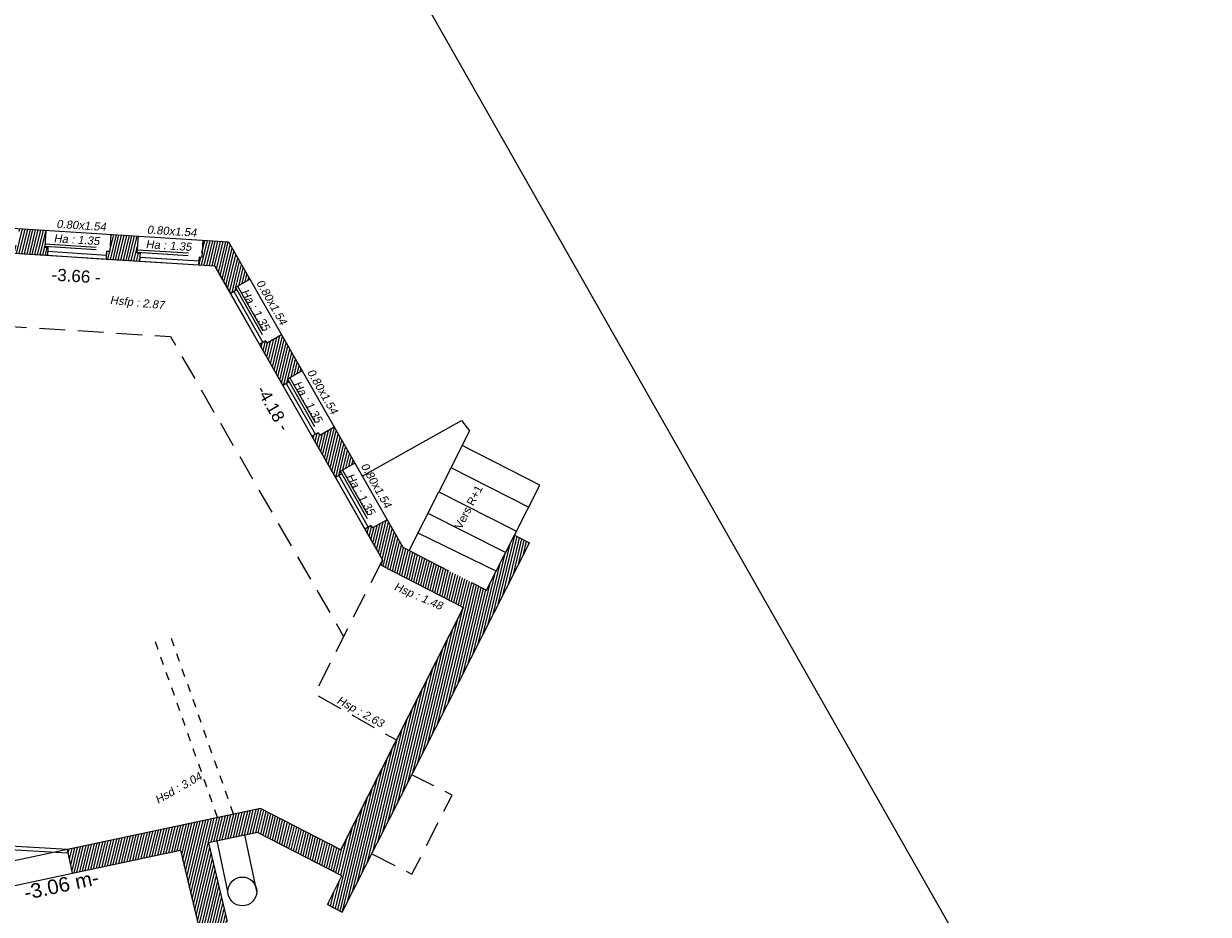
# Model space of a CAD drawing. Header units: metres. Extents: x 1525441.7 to 1525497.6, y 4222356 to 4222411.9.
# Tile 14 of 15: x 1525482.9 to 1525497.6, y 4222382 to 4222393. Entities that reach past the tile are written whole.
import ezdxf
from ezdxf.enums import TextEntityAlignment as Align

# ---------------------------------------------------------------- set-up
doc = ezdxf.new("R2010")
doc.units = ezdxf.units.M
doc.header["$LTSCALE"] = 0.1
doc.header["$PDMODE"] = 3
doc.header["$PDSIZE"] = 0.2
doc.linetypes.add('CACHE', pattern=[9.525, 6.35, -3.175])
doc.linetypes.add('CACHE2', pattern=[4.7625, 3.175, -1.5875])
doc.layers.get('0').update_dxf_attribs({"lineweight": 9})
doc.layers.get('Defpoints').update_dxf_attribs({"lineweight": 9})
for name, color, linetype, lineweight in [('0_Cadre', 7, 'Continuous', 9), ('0_Cotation', 142, 'CACHE2', 9), ('_Hauteur allège', 153, 'Continuous', 9), ('Escalier', 35, 'Continuous', 9), ('Fenêtre', 39, 'Continuous', 9), ('Garde-corps', 37, 'CACHE', 9), ('Mur', 7, 'Continuous', 9), ('Mur-hachures', 254, 'Continuous', 9), ('Porte', 39, 'Continuous', 9), ('Poutre', 253, 'CACHE2', 9), ('Texte-hauteur', 112, 'CACHE', 9)]:
    doc.layers.add(name, color=color, linetype=linetype, lineweight=lineweight)
doc.layers.add('0_Contours', color=3, linetype='Continuous', lineweight=9, plot=False)
doc.layers.add('Réseau_Ventillation_clim_Symbole', color=143, linetype='Continuous')
doc.styles.add('ARIAL', font='arial.ttf')
doc.styles.get("Standard").update_dxf_attribs({"font": 'arial.ttf'})
doc.dimstyles.new('Cotation', dxfattribs={"dimtxt": 0.18, "dimasz": 0.1, "dimexe": 0.18, "dimexo": 0.2, "dimgap": 0.09, "dimtad": 0, "dimzin": 0, "dimdsep": 46, "dimtxsty": 'ARIAL', "dimblk1": 'OBLIQUE', "dimblk2": 'OBLIQUE', "dimsah": 1, "dimcen": 0.09, "dimse1": 1, "dimse2": 1, "dimsd1": 1, "dimsd2": 1, "dimclrd": 252, "dimaunit": 2, "dimadec": 3, "dimazin": 0, "dimtfac": 1, "dimtix": 1, "dimtofl": 0, "dimtmove": 0, "dimatfit": 3, "dimldrblk": 'OBLIQUE', "dimfxl": 1, "dimtolj": 1, "dimtzin": 0, "dimarcsym": 0})
pattern_1 = [(76.5, (0, 0), (-0.03087274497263, 0.00741189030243), [])]

# ---------------------------------------------------------------- blocks, each defined once
blk = doc.blocks.new('*U38')
at = {"layer": 'Porte', "linetype": 'Continuous', "flags": 128}
for points in [[(-0.012, 0.044), (0.894, 0.292)], [(0.906, 0.248), (0, 0)], [(0.894, 0.292), (0.906, 0.248)], [(0.906, 0.248), (0.904, 0.172)], [(0.906, 0.248), (0.947, 0.183)], [(-0.012, 0.044), (0, 0)]]:
    blk.add_lwpolyline(points, dxfattribs=at)
at = {"layer": 'Porte', "linetype": 'Continuous'}
blk.add_arc((0.143, 0.065), 0.785, 358.4506, 13.4596, dxfattribs=at)
blk = doc.blocks.new('*D95')
at = {"layer": 'Defpoints', "color": 0, "transparency": 16777216}
for p in [(1525481.633, 4222390.214), (1525485.288, 4222389.981), (1525485.288, 4222389.981)]:
    blk.add_point(p, dxfattribs=at)
at = {"layer": '0_Cotation', "color": 0, "transparency": 16777216, "insert": (1525483.578, 4222389.857), "char_height": 0.15, "attachment_point": 5, "rotation": 356.3609, "style": 'ARIAL'}
blk.add_mtext('\\A1;-3.66 -', dxfattribs=at)
blk = doc.blocks.new('_OBLIQUE')
at = {"color": 0, "linetype": 'ByBlock'}
blk.add_line((-0.5, -0.5), (0.5, 0.5), dxfattribs=at)
blk = doc.blocks.new('*D96')
at = {"layer": 'Defpoints', "color": 0, "transparency": 16777216}
for p in [(1525485.288, 4222389.981), (1525487.359, 4222386.351), (1525487.359, 4222386.351)]:
    blk.add_point(p, dxfattribs=at)
at = {"layer": '0_Cotation', "color": 0, "transparency": 16777216, "insert": (1525486.011, 4222388.225), "char_height": 0.15, "attachment_point": 5, "rotation": 299.709, "style": 'ARIAL'}
blk.add_mtext('\\A1;-4.18 -', dxfattribs=at)
blk = doc.blocks.new('*D109')
at = {"layer": 'Defpoints', "color": 0, "transparency": 16777216}
for p in [(1525484.868, 4222382.767), (1525484.892, 4222382.655), (1525481.873, 4222382.128)]:
    blk.add_point(p, dxfattribs=at)
at = {"layer": '0_Cotation', "color": 0, "transparency": 16777216, "insert": (1525483.394, 4222382.336), "char_height": 0.18, "attachment_point": 5, "rotation": 12.0483, "style": 'ARIAL'}
blk.add_mtext('\\A1;-3.06 m-', dxfattribs=at)

msp = doc.modelspace()

# ---------------------------------------------------------------- hatches: boundary and pattern name
at = {"layer": 'Mur-hachures'}
h = msp.add_hatch(dxfattribs=at)
h.set_pattern_fill('ANSI31', color=256, scale=0.01, angle=31.5)
h.set_pattern_definition(pattern_1)
h.paths.add_polyline_path([(1525483.203, 4222390.421), (1525482.877, 4222390.442), (1525482.864, 4222390.236), (1525482.821, 4222390.238), (1525482.815, 4222390.138), (1525483.222, 4222390.113), (1525483.228, 4222390.212), (1525483.19, 4222390.215)])
h = msp.add_hatch(dxfattribs=at)
h.set_pattern_fill('ANSI31', color=256, scale=0.01, angle=31.5)
h.set_pattern_definition(pattern_1)
h.paths.add_polyline_path([(1525484.342, 4222390.349), (1525484.007, 4222390.37), (1525483.994, 4222390.164), (1525483.954, 4222390.166), (1525483.948, 4222390.066), (1525484.361, 4222390.04), (1525484.368, 4222390.14), (1525484.329, 4222390.142)])
h = msp.add_hatch(dxfattribs=at)
h.set_pattern_fill('ANSI31', color=256, scale=0.01, angle=31.5)
h.set_pattern_definition(pattern_1)
h.paths.add_polyline_path([(1525485.459, 4222390.278), (1525485.141, 4222390.298), (1525485.128, 4222390.092), (1525485.096, 4222390.094), (1525485.09, 4222389.994), (1525485.288, 4222389.981), (1525485.482, 4222389.64), (1525485.56, 4222389.685), (1525485.543, 4222389.716), (1525485.721, 4222389.819)])
h = msp.add_hatch(dxfattribs=at)
h.set_pattern_fill('ANSI31', color=256, scale=0.01, angle=31.5)
h.set_pattern_definition(pattern_1)
h.paths.add_polyline_path([(1525486.114, 4222389.131), (1525485.935, 4222389.029), (1525485.919, 4222389.057), (1525485.84, 4222389.013), (1525486.13, 4222388.506), (1525486.208, 4222388.55), (1525486.189, 4222388.583), (1525486.368, 4222388.686)])
h = msp.add_hatch(dxfattribs=at)
h.set_pattern_fill('ANSI31', color=256, scale=0.01, angle=31.5)
h.set_pattern_definition(pattern_1)
h.paths.add_polyline_path([(1525486.765, 4222387.99), (1525486.586, 4222387.888), (1525486.566, 4222387.922), (1525486.488, 4222387.878), (1525486.779, 4222387.368), (1525486.857, 4222387.413), (1525486.839, 4222387.445), (1525487.018, 4222387.547)])
h = msp.add_hatch(dxfattribs=at)
h.set_pattern_fill('ANSI31', color=256, scale=0.01, angle=31.5)
h.set_pattern_definition(pattern_1)
h.paths.add_polyline_path([(1525489.175, 4222386.564), (1525488.991, 4222386.657), (1525488.647, 4222385.978), (1525487.611, 4222386.507), (1525487.417, 4222386.848), (1525487.238, 4222386.746), (1525487.219, 4222386.778), (1525487.141, 4222386.733), (1525487.359, 4222386.351), (1525487.346, 4222386.285), (1525488.362, 4222385.766), (1525486.846, 4222382.772), (1525485.853, 4222383.283), (1525483.471, 4222382.775), (1525483.533, 4222382.482), (1525484.868, 4222382.767), (1525485.088, 4222381.836), (1525485.167, 4222381.696), (1525485.219, 4222381.726), (1525485.209, 4222381.744), (1525485.447, 4222381.879), (1525485.443, 4222381.887), (1525485.214, 4222382.858), (1525485.816, 4222382.987), (1525486.859, 4222382.449), (1525486.68, 4222382.095), (1525486.864, 4222382.002)])

# ---------------------------------------------------------------- linework, layer by layer
at = {"layer": '0_Cadre'}
msp.add_lwpolyline([(1525461.916, 4222355.961), (1525497.558, 4222376.225), (1525477.294, 4222411.867), (1525441.652, 4222391.602)], close=True, dxfattribs=at)
at = {"layer": '0_Contours', "flags": 128}
msp.add_lwpolyline([(1525481.633, 4222390.214), (1525485.288, 4222389.981), (1525487.359, 4222386.351), (1525487.346, 4222386.285), (1525488.362, 4222385.766), (1525486.846, 4222382.772), (1525485.853, 4222383.283), (1525483.471, 4222382.775), (1525481.81, 4222382.42)], dxfattribs=at)
msp.add_lwpolyline([(1525481.873, 4222382.128), (1525483.533, 4222382.482), (1525484.868, 4222382.767), (1525485.088, 4222381.836), (1525485.614, 4222380.91), (1525484.958, 4222380.819), (1525484.009, 4222380.686), (1525482.727, 4222379.961), (1525482.394, 4222380.551)], close=True, dxfattribs=at)
at = {"layer": 'Escalier'}
for points in [[(1525488.991, 4222386.657), (1525489.305, 4222387.276), (1525488.344, 4222387.763)], [(1525488.206, 4222387.491), (1525489.167, 4222387.004)], [(1525487.688, 4222386.468), (1525488.056, 4222387.194)], [(1525488.056, 4222387.194), (1525489.017, 4222386.707)], [(1525487.922, 4222386.929), (1525488.882, 4222386.442)], [(1525487.799, 4222386.688), (1525488.767, 4222386.214)]]:
    msp.add_lwpolyline(points, dxfattribs=at)
msp.add_lwpolyline([(1525488.836, 4222387.513, 0, 0, 0), (1525488.344, 4222386.567, 0.15, 0, 0), (1525488.283, 4222386.451, 0, 0, 0)], format="xyseb", dxfattribs=at)
at = {"layer": 'Fenêtre', "flags": 128}
for points in [[(1525483.222, 4222390.113), (1525483.948, 4222390.066)], [(1525483.225, 4222390.163), (1525483.951, 4222390.116)], [(1525484.364, 4222390.09), (1525485.093, 4222390.044)], [(1525484.361, 4222390.04), (1525485.09, 4222389.994)], [(1525485.482, 4222389.64), (1525485.84, 4222389.013)], [(1525485.526, 4222389.665), (1525485.884, 4222389.038)], [(1525486.13, 4222388.506), (1525486.488, 4222387.878)], [(1525486.173, 4222388.53), (1525486.532, 4222387.902)], [(1525486.779, 4222387.368), (1525487.141, 4222386.733)], [(1525486.822, 4222387.393), (1525487.185, 4222386.758)]]:
    msp.add_lwpolyline(points, dxfattribs=at)
at = {"layer": 'Garde-corps', "flags": 128}
for points in [[(1525483.191, 4222390.225), (1525483.995, 4222390.174)], [(1525483.193, 4222390.255), (1525483.997, 4222390.204)], [(1525484.329, 4222390.152), (1525485.129, 4222390.102)], [(1525484.331, 4222390.182), (1525485.131, 4222390.131)], [(1525485.56, 4222389.685), (1525485.919, 4222389.057)], [(1525485.569, 4222389.731), (1525485.961, 4222389.044)], [(1525486.208, 4222388.55), (1525486.566, 4222387.922)], [(1525486.215, 4222388.598), (1525486.612, 4222387.903)], [(1525486.865, 4222387.46), (1525487.264, 4222386.761)], [(1525486.857, 4222387.413), (1525487.219, 4222386.778)]]:
    msp.add_lwpolyline(points, dxfattribs=at)
at = {"layer": 'Mur', "flags": 128}
for points in [[(1525481.747, 4222390.514), (1525485.459, 4222390.278)], [(1525483.203, 4222390.421), (1525483.19, 4222390.215)], [(1525484.007, 4222390.37), (1525483.994, 4222390.164)], [(1525484.342, 4222390.349), (1525484.329, 4222390.142)], [(1525485.141, 4222390.298), (1525485.128, 4222390.092)], [(1525485.459, 4222390.278), (1525487.611, 4222386.507)], [(1525482.815, 4222390.138), (1525483.222, 4222390.113)], [(1525483.19, 4222390.215), (1525483.228, 4222390.212)], [(1525483.228, 4222390.212), (1525483.222, 4222390.113)], [(1525483.954, 4222390.166), (1525483.948, 4222390.066)], [(1525483.954, 4222390.166), (1525483.994, 4222390.164)], [(1525484.329, 4222390.142), (1525484.368, 4222390.14)], [(1525484.368, 4222390.14), (1525484.361, 4222390.04)], [(1525485.096, 4222390.094), (1525485.09, 4222389.994)], [(1525485.096, 4222390.094), (1525485.128, 4222390.092)], [(1525483.948, 4222390.066), (1525484.361, 4222390.04)], [(1525485.09, 4222389.994), (1525485.288, 4222389.981)], [(1525485.288, 4222389.981), (1525485.482, 4222389.64)], [(1525485.543, 4222389.716), (1525485.721, 4222389.819)], [(1525485.56, 4222389.685), (1525485.482, 4222389.64)], [(1525485.543, 4222389.716), (1525485.56, 4222389.685)], [(1525485.919, 4222389.057), (1525485.84, 4222389.013)], [(1525485.919, 4222389.057), (1525485.935, 4222389.029)], [(1525486.114, 4222389.131), (1525485.935, 4222389.029)], [(1525485.84, 4222389.013), (1525486.13, 4222388.506)], [(1525486.368, 4222388.686), (1525486.189, 4222388.583)], [(1525486.208, 4222388.55), (1525486.13, 4222388.506)], [(1525486.189, 4222388.583), (1525486.208, 4222388.55)], [(1525487.11, 4222387.385), (1525488.338, 4222388.075), (1525488.437, 4222387.947), (1525488.056, 4222387.194)], [(1525486.566, 4222387.922), (1525486.488, 4222387.878)], [(1525486.566, 4222387.922), (1525486.586, 4222387.888)], [(1525486.765, 4222387.99), (1525486.586, 4222387.888)], [(1525486.488, 4222387.878), (1525486.779, 4222387.368)], [(1525487.018, 4222387.547), (1525486.839, 4222387.445)], [(1525486.839, 4222387.445), (1525486.857, 4222387.413)], [(1525486.857, 4222387.413), (1525486.779, 4222387.368)], [(1525487.219, 4222386.778), (1525487.141, 4222386.733)], [(1525487.141, 4222386.733), (1525487.359, 4222386.351)], [(1525487.219, 4222386.778), (1525487.238, 4222386.746)], [(1525487.417, 4222386.848), (1525487.238, 4222386.746)], [(1525488.647, 4222385.978), (1525488.991, 4222386.657)], [(1525488.991, 4222386.657), (1525489.175, 4222386.564)], [(1525486.864, 4222382.002), (1525489.175, 4222386.564)], [(1525487.359, 4222386.351), (1525487.346, 4222386.285), (1525488.362, 4222385.766)], [(1525486.846, 4222382.772), (1525488.362, 4222385.766)], [(1525486.846, 4222382.772), (1525485.853, 4222383.283), (1525483.471, 4222382.775)], [(1525486.859, 4222382.449), (1525485.816, 4222382.987), (1525485.214, 4222382.858)], [(1525483.533, 4222382.482), (1525483.471, 4222382.775)], [(1525483.533, 4222382.482), (1525484.868, 4222382.767)], [(1525484.868, 4222382.767), (1525485.088, 4222381.836)], [(1525485.214, 4222382.858), (1525485.443, 4222381.887)], [(1525486.68, 4222382.095), (1525486.859, 4222382.449)], [(1525486.68, 4222382.095), (1525486.864, 4222382.002)]]:
    msp.add_lwpolyline(points, dxfattribs=at)
at = {"layer": 'Mur', "linetype": 'CACHE', "flags": 128}
msp.add_lwpolyline([(1525487.611, 4222386.507), (1525488.647, 4222385.978)], dxfattribs=at)
at = {"layer": 'Poutre', "flags": 128}
for points in [[(1525480.776, 4222389.431), (1525480.86, 4222389.355), (1525484.741, 4222389.111), (1525486.88, 4222385.405)], [(1525487.359, 4222386.351), (1525486.521, 4222384.696), (1525487.533, 4222384.129)], [(1525487.229, 4222382.722), (1525487.725, 4222382.471), (1525488.22, 4222383.447), (1525487.724, 4222383.698)]]:
    msp.add_lwpolyline(points, dxfattribs=at)
at = {"layer": 'Réseau_Ventillation_clim_Symbole', "linetype": 'CACHE2', "ltscale": 0.3, "flags": 128}
for points in [[(1525485.521, 4222383.212), (1525484.733, 4222385.443)], [(1525485.324, 4222383.17), (1525484.545, 4222385.376)]]:
    msp.add_lwpolyline(points, dxfattribs=at)
at = {"layer": 'Réseau_Ventillation_clim_Symbole', "ltscale": 0.3, "flags": 128}
for points in [[(1525485.808, 4222382.258), (1525485.659, 4222382.957)], [(1525485.452, 4222382.258), (1525485.318, 4222382.884)]]:
    msp.add_lwpolyline(points, dxfattribs=at)
at = {"layer": 'Réseau_Ventillation_clim_Symbole', "ltscale": 0.3}
msp.add_circle((1525485.63, 4222382.258), 0.178, dxfattribs=at)

# ---------------------------------------------------------------- block references
at = {"layer": 'Porte', "xscale": -0.9038179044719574, "yscale": 0.9038179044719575, "zscale": 0.9038179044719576, "rotation": 12.0461137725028}
msp.add_blockref('*U38', (1525483.468, 4222382.734), dxfattribs=at)

# ---------------------------------------------------------------- texts
at = {"layer": '_Hauteur allège', "oblique": 9}
for s, rotation, p in [('0.80x1.54', 356.3609, (1525483.638, 4222390.433)), ('Ha : 1.35', 356.3609, (1525483.581, 4222390.256)), ('0.80x1.54', 356.3609, (1525484.756, 4222390.362)), ('Ha : 1.35', 356.3609, (1525484.717, 4222390.184)), ('0.80x1.54', 299.709, (1525485.95, 4222389.508)), ('Ha : 1.35', 299.709, (1525485.751, 4222389.415)), ('0.80x1.54', 299.709, (1525486.579, 4222388.405)), ('Ha : 1.35', 299.709, (1525486.399, 4222388.278)), ('0.80x1.54', 299.709, (1525487.241, 4222387.246)), ('Ha : 1.35', 299.709, (1525487.05, 4222387.137))]:
    msp.add_text(s, height=0.1, rotation=rotation, dxfattribs=at).set_placement(p, align=Align.CENTER)
at = {"layer": 'Escalier'}
msp.add_text('Vers R+1', height=0.1, rotation=62.5999, dxfattribs=at).set_placement((1525488.333, 4222386.72))
at = {"layer": 'Texte-hauteur', "oblique": 9}
for s, rotation, p in [('Hsfp : 2.87', 354.2484, (1525484.328, 4222389.48)), ('Hsp : 1.48', 336.3571, (1525487.786, 4222385.859)), ('Hsp : 2.63', 690.8623, (1525487.066, 4222384.434)), ('Hsd : 3.04', 29.4419, (1525484.865, 4222383.493))]:
    msp.add_text(s, height=0.1, rotation=rotation, dxfattribs=at).set_placement(p, align=Align.CENTER)

# ---------------------------------------------------------------- dimensions: what is measured, and where the dimension line sits
at = {"layer": '0_Cotation'}
for base, p1, p2, angle, picture, middle in [((1525485.288, 4222389.981), (1525481.633, 4222390.214), (1525485.288, 4222389.981), 356.3609, '*D95', (1525483.578, 4222389.857)), ((1525487.359, 4222386.351), (1525485.288, 4222389.981), (1525487.359, 4222386.351), 299.709, '*D96', (1525486.011, 4222388.225))]:
    dim = msp.add_linear_dim(base=base, p1=p1, p2=p2, angle=angle, dimstyle='Cotation', override={"dimtxt": 0.15, "dimpost": '-<> -', "dimtmove": 2}, dxfattribs=at)
    dim.commit()
    dim.dimension.update_dxf_attribs({"geometry": picture, "text_midpoint": middle, "dimtype": 161})
dim = msp.add_aligned_dim(p1=(1525481.873, 4222382.128), p2=(1525484.868, 4222382.767), distance=-0.115, dimstyle='Cotation', override={"dimpost": '-<> m-'}, dxfattribs=at)
dim.commit()
dim.dimension.update_dxf_attribs({"geometry": '*D109', "text_midpoint": (1525483.394, 4222382.336)})

doc.saveas('drawing.dxf')
